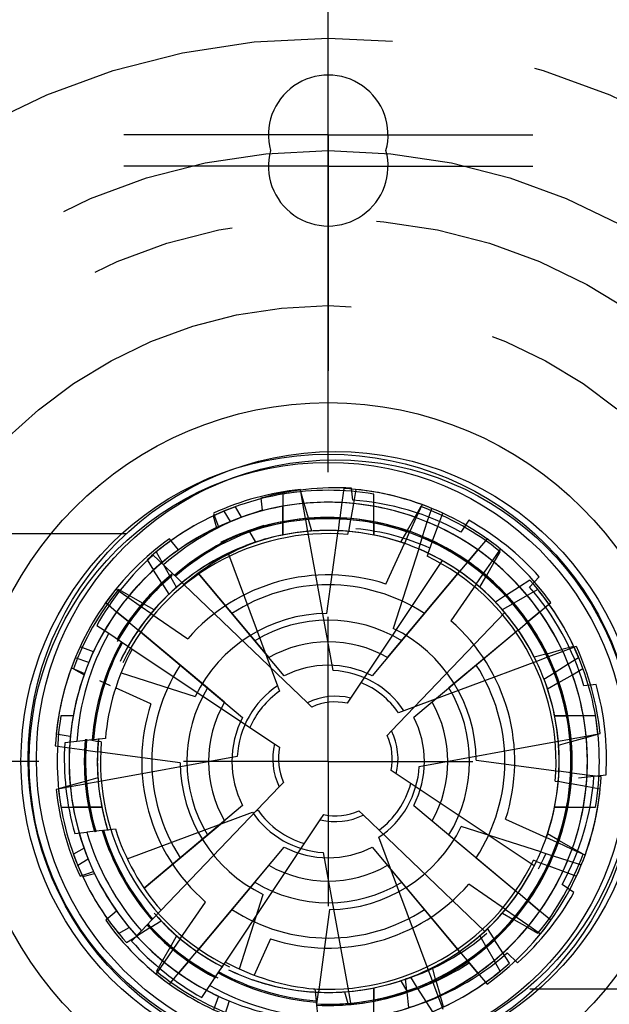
# Model space of a CAD drawing. Header units: inches. Extents: x 0.2 to 11, y 0 to 8.2.
# Tile 6 of 24: x 4.355 to 4.763, y 3.452 to 4.132. Entities that reach past the tile are written whole.
import ezdxf

# ---------------------------------------------------------------- set-up
doc = ezdxf.new("R2010")
doc.units = ezdxf.units.IN
doc.header["$MEASUREMENT"] = 0
doc.linetypes.add('SLD-Center', pattern=[0.75, 0.6, -0.05, 0.05, -0.05])
doc.linetypes.add('SLD-Solid', pattern=[0])
doc.layers.add('CENTER', color=40, linetype='SLD-Center')
doc.layers.add('DIMENSIONS', color=140, linetype='SLD-Solid', lineweight=25)
doc.layers.add('SLD-0', color=7, linetype='SLD-Solid', lineweight=25)
doc.styles.add('SLDTEXTSTYLE0', font='GOTHIC.TTF', dxfattribs={"width": 0.913})
doc.dimstyles.new('SLDDIMSTYLE7', dxfattribs={"dimtxt": 0.125, "dimasz": 0.15, "dimexe": 0, "dimexo": 0.0625, "dimgap": 0.03125, "dimtad": 0, "dimtih": 1, "dimtoh": 1, "dimrnd": 1e-09, "dimzin": 4, "dimdsep": 46, "dimtxsty": 'SLDTEXTSTYLE0', "dimsah": 1, "dimcen": 0, "dimadec": 0, "dimazin": 1, "dimtfac": 1, "dimtofl": 0, "dimtmove": 0, "dimatfit": 3, "dimfxl": 0, "dimfrac": 2, "dimtolj": 1, "dimtzin": 12, "dimarcsym": 0})
doc.dimstyles.new('SLDDIMSTYLE8', dxfattribs={"dimtxt": 0.125, "dimasz": 0.15, "dimexe": 0, "dimexo": 0.0625, "dimgap": 0.03125, "dimtad": 0, "dimtih": 1, "dimtoh": 1, "dimrnd": 1e-09, "dimdsep": 46, "dimtxsty": 'SLDTEXTSTYLE0', "dimsah": 1, "dimcen": 0, "dimadec": 0, "dimazin": 2, "dimtfac": 1, "dimtofl": 0, "dimtmove": 0, "dimatfit": 3, "dimfxl": 0, "dimfrac": 2, "dimtolj": 1, "dimtzin": 12, "dimarcsym": 0})

# ---------------------------------------------------------------- blocks, each defined once
blk = doc.blocks.new('_D_9')
at = {"layer": 'DIMENSIONS'}
for p, q in [((4.44346, 4.45114), (4.40538, 4.45114)), ((4.40538, 4.45114), (4.40538, 4.2527)), ((4.76673, 4.45114), (4.80481, 4.45114)), ((4.80481, 4.45114), (4.80481, 4.2527)), ((4.31855, 4.05281), (4.0992, 4.43273)), ((4.0992, 4.43273), (4.3492, 4.43273)), ((4.40538, 4.2527), (4.44346, 4.2527)), ((4.80481, 4.2527), (4.76673, 4.2527))]:
    blk.add_line(p, q, dxfattribs=at)
blk.add_solid([(4.31855, 4.05281), (4.26954, 4.19771), (4.21757, 4.16771)], dxfattribs=at)
at = {"layer": 'DIMENSIONS', "char_height": 0.125, "attachment_point": 1, "style": 'SLDTEXTSTYLE0'}
for s, insert in [('%%c', (4.3492, 4.63619)), ('1.00', (4.53772, 4.63619)), ('25.4', (4.44346, 4.41237))]:
    blk.add_mtext(s, dxfattribs=dict(at, insert=insert))
blk = doc.blocks.new('_D_10')
at = {"layer": 'DIMENSIONS'}
for p, q in [((5.90784, 4.21269), (5.86975, 4.21269)), ((5.86975, 4.21269), (5.86975, 4.01425)), ((6.2311, 4.21269), (6.26919, 4.21269)), ((6.26919, 4.21269), (6.26919, 4.01425)), ((4.89331, 3.80731), (5.56358, 4.19429)), ((5.56358, 4.19429), (5.81358, 4.19429)), ((5.86975, 4.01425), (5.90784, 4.01425)), ((6.26919, 4.01425), (6.2311, 4.01425))]:
    blk.add_line(p, q, dxfattribs=at)
blk.add_solid([(4.89331, 3.80731), (5.03821, 3.85633), (5.00821, 3.90829)], dxfattribs=at)
at = {"layer": 'DIMENSIONS', "char_height": 0.125, "attachment_point": 1, "style": 'SLDTEXTSTYLE0'}
for s, insert in [('%%c', (5.81358, 4.39775)), ('0.75', (6.0021, 4.39775)), ('19.1', (5.90784, 4.17392))]:
    blk.add_mtext(s, dxfattribs=dict(at, insert=insert))
blk = doc.blocks.new('_D_11')
at = {"layer": 'DIMENSIONS'}
for p, q in [((4.35743, 3.25413), (4.12181, 2.84603)), ((3.45429, 2.86444), (3.4162, 2.86444)), ((3.4162, 2.86444), (3.4162, 2.666)), ((3.77755, 2.86444), (3.81564, 2.86444)), ((3.81564, 2.86444), (3.81564, 2.666)), ((4.12181, 2.84603), (3.87181, 2.84603)), ((3.4162, 2.666), (3.45429, 2.666)), ((3.81564, 2.666), (3.77755, 2.666))]:
    blk.add_line(p, q, dxfattribs=at)
blk.add_solid([(4.35743, 3.25413), (4.25644, 3.13923), (4.30841, 3.10923)], dxfattribs=at)
at = {"layer": 'DIMENSIONS', "char_height": 0.125, "attachment_point": 1, "style": 'SLDTEXTSTYLE0'}
for s, insert in [('%%c', (3.36003, 3.04949)), ('0.84', (3.54854, 3.04949)), ('21.5', (3.45429, 2.82567))]:
    blk.add_mtext(s, dxfattribs=dict(at, insert=insert))
blk = doc.blocks.new('_D_12')
at = {"layer": 'DIMENSIONS'}
for p, q in [((3.15068, 3.83926), (3.11259, 3.83926)), ((3.11259, 3.83926), (3.11259, 3.64083)), ((3.47394, 3.83926), (3.51203, 3.83926)), ((3.51203, 3.83926), (3.51203, 3.64083)), ((3.8182, 3.82086), (3.5682, 3.82086)), ((4.26426, 3.70134), (3.8182, 3.82086)), ((3.11259, 3.64083), (3.15068, 3.64083)), ((3.51203, 3.64083), (3.47394, 3.64083))]:
    blk.add_line(p, q, dxfattribs=at)
blk.add_solid([(4.26426, 3.70134), (4.12714, 3.76914), (4.11161, 3.71119)], dxfattribs=at)
at = {"layer": 'DIMENSIONS', "char_height": 0.125, "attachment_point": 1, "style": 'SLDTEXTSTYLE0'}
for s, insert in [('%%c', (3.05642, 4.02432)), ('0.63', (3.24493, 4.02432)), ('16.0', (3.15068, 3.8005))]:
    blk.add_mtext(s, dxfattribs=dict(at, insert=insert))
blk = doc.blocks.new('SW_CENTERMARKSYMBOL_6')
at = {"layer": 'CENTER', "color": 0}
for p, q in [((0, 0.1), (0, 0.14134)), ((0, 0), (0, 0.1)), ((-0.1, 0), (-0.14134, 0)), ((0, 0), (-0.1, 0)), ((0, 0), (0, -0.1)), ((0, 0), (0.1, 0)), ((0.1, 0), (0.14134, 0)), ((0, -0.1), (0, -0.14134))]:
    blk.add_line(p, q, dxfattribs=at)
blk = doc.blocks.new('SW_CENTERMARKSYMBOL_7')
at = {"layer": 'CENTER', "color": 0}
for p, q in [((0, 0.2), (0, 0.475)), ((0, 0), (0, 0.1)), ((-0.2, 0), (-0.475, 0)), ((0, 0), (-0.1, 0)), ((0, 0), (0, -0.1)), ((0, 0), (0.1, 0))]:
    blk.add_line(p, q, dxfattribs=at)
blk = doc.blocks.new('SW_CENTERMARKSYMBOL_8')
at = {"layer": 'CENTER', "color": 0}
for p, q in [((0, 0.1), (0, 0.14134)), ((0, 0), (0, 0.1)), ((-0.1, 0), (-0.14134, 0)), ((0, 0), (-0.1, 0)), ((0, 0), (0, -0.1)), ((0, 0), (0.1, 0)), ((0.1, 0), (0.14134, 0)), ((0, -0.1), (0, -0.14134))]:
    blk.add_line(p, q, dxfattribs=at)
blk = doc.blocks.new('SW_CENTERMARKSYMBOL_11')
at = {"layer": 'CENTER', "color": 0}
for p, q in [((0, 0.1), (0, 0.13346)), ((0, 0), (0, 0.1)), ((-0.1, 0), (-0.13346, 0)), ((0, 0), (-0.1, 0)), ((0, 0), (0, -0.1)), ((0, 0), (0.1, 0)), ((0.1, 0), (0.13346, 0)), ((0, -0.1), (0, -0.13346))]:
    blk.add_line(p, q, dxfattribs=at)
blk = doc.blocks.new('SW_CENTERMARKSYMBOL_18')
at = {"layer": 'CENTER', "color": 0}
for p, q in [((0, 0.1), (0, 0.13346)), ((0, 0), (0, 0.1)), ((-0.1, 0), (-0.13346, 0)), ((0, 0), (-0.1, 0)), ((0, 0), (0, -0.1)), ((0, 0), (0.1, 0)), ((0.1, 0), (0.13346, 0)), ((0, -0.1), (0, -0.13346))]:
    blk.add_line(p, q, dxfattribs=at)

msp = doc.modelspace()

# ---------------------------------------------------------------- linework, layer by layer
for p, q in [((4.53705, 3.80454), (4.53705, 3.79615)), ((4.55104, 3.79808), (4.54928, 3.8078)), ((4.55193, 3.79817), (4.5497, 3.80626)), ((4.57926, 3.80848), (4.57794, 3.79869)), ((4.58551, 3.80031), (4.58459, 3.80866)), ((4.5877, 3.80781), (4.58594, 3.79809)), ((4.60004, 3.79615), (4.60004, 3.80454)), ((4.52198, 3.80177), (4.5229, 3.79343)), ((4.55293, 3.78769), (4.55104, 3.79808)), ((4.55479, 3.78785), (4.55193, 3.79817)), ((4.57794, 3.79869), (4.57653, 3.78822)), ((4.58594, 3.79809), (4.58406, 3.7877)), ((4.63337, 3.79732), (4.62927, 3.78833)), ((4.48917, 3.7913), (4.49261, 3.78205)), ((4.50107, 3.78574), (4.49659, 3.79284)), ((4.50857, 3.7886), (4.50441, 3.79589)), ((4.53705, 3.78544), (4.53705, 3.79615)), ((4.60004, 3.78544), (4.60004, 3.79615)), ((4.63258, 3.79593), (4.62842, 3.78864)), ((4.63704, 3.78533), (4.64006, 3.79473)), ((4.64439, 3.78209), (4.64782, 3.79135)), ((4.48898, 3.78948), (4.49122, 3.78139)), ((4.53705, 3.7846), (4.53705, 3.78544)), ((4.53705, 3.7846), (4.53705, 3.78544)), ((4.53705, 3.7846), (4.53705, 3.78544)), ((4.53705, 3.78544), (4.53705, 3.7846)), ((4.53705, 3.7846), (4.53705, 3.7763)), ((4.55308, 3.78687), (4.55293, 3.78769)), ((4.55454, 3.77882), (4.55308, 3.78687)), ((4.55722, 3.77903), (4.55501, 3.78704)), ((4.57642, 3.7874), (4.57532, 3.77929)), ((4.58391, 3.78688), (4.58246, 3.77883)), ((4.58406, 3.7877), (4.58391, 3.78688)), ((4.60004, 3.78544), (4.60004, 3.7846)), ((4.60004, 3.78544), (4.60004, 3.7846)), ((4.60004, 3.78544), (4.60004, 3.7846)), ((4.60004, 3.7846), (4.60004, 3.78544)), ((4.60004, 3.7763), (4.60004, 3.7846)), ((4.62842, 3.78864), (4.62313, 3.77933)), ((4.62927, 3.78833), (4.62489, 3.77872)), ((4.63381, 3.77527), (4.63704, 3.78533)), ((4.66577, 3.7865), (4.66029, 3.77828)), ((4.5184, 3.77135), (4.51428, 3.77857)), ((4.572, 3.6827), (4.55454, 3.77882)), ((4.5676, 3.72216), (4.57532, 3.77929)), ((4.58207, 3.77671), (4.58246, 3.77883)), ((4.62271, 3.7786), (4.6186, 3.77138)), ((4.62454, 3.77797), (4.62115, 3.77052)), ((4.64071, 3.77219), (4.64439, 3.78209)), ((4.46513, 3.76607), (4.45879, 3.77364)), ((4.49629, 3.77214), (4.4942, 3.77114)), ((4.60836, 3.74244), (4.62115, 3.77052)), ((4.63106, 3.76668), (4.63356, 3.77448)), ((4.63757, 3.76374), (4.64042, 3.77141)), ((4.67831, 3.77364), (4.67197, 3.76607)), ((4.44969, 3.76469), (4.45384, 3.7574)), ((4.63106, 3.76668), (4.61344, 3.7118)), ((4.63757, 3.76374), (4.63682, 3.76172)), ((4.66518, 3.75797), (4.67197, 3.76607)), ((4.66518, 3.75797), (4.67197, 3.76607)), ((4.66518, 3.75797), (4.67197, 3.76607)), ((4.67197, 3.76607), (4.66518, 3.75797)), ((4.68198, 3.75845), (4.68759, 3.76658)), ((4.68317, 3.75747), (4.68732, 3.76476)), ((4.44332, 3.75922), (4.4478, 3.75212)), ((4.4547, 3.75566), (4.44757, 3.76249)), ((4.49965, 3.76311), (4.53347, 3.67213)), ((4.64724, 3.75869), (4.5839, 3.66362)), ((4.66465, 3.75734), (4.65939, 3.75106)), ((4.66465, 3.75734), (4.65939, 3.75106)), ((4.66465, 3.75734), (4.65939, 3.75106)), ((4.66465, 3.75734), (4.65939, 3.75106)), ((4.66518, 3.75797), (4.66465, 3.75734)), ((4.66518, 3.75797), (4.66465, 3.75734)), ((4.66518, 3.75797), (4.66465, 3.75734)), ((4.67598, 3.74975), (4.68198, 3.75845)), ((4.67787, 3.74817), (4.68317, 3.75747)), ((4.45351, 3.74307), (4.4478, 3.75212)), ((4.46232, 3.74835), (4.4547, 3.75566)), ((4.45915, 3.7481), (4.455, 3.75537)), ((4.47862, 3.74996), (4.51775, 3.70325)), ((4.47862, 3.74996), (4.50197, 3.72209)), ((4.47862, 3.74996), (4.52752, 3.69159)), ((4.53809, 3.67896), (4.47862, 3.74996)), ((4.65939, 3.75106), (4.599, 3.67896)), ((4.60958, 3.69159), (4.65939, 3.75106)), ((4.61934, 3.70325), (4.65939, 3.75106)), ((4.63513, 3.72209), (4.65939, 3.75106)), ((4.67551, 3.74907), (4.67598, 3.74975)), ((4.45956, 3.74737), (4.46368, 3.74015)), ((4.46292, 3.74778), (4.46232, 3.74835)), ((4.46883, 3.74212), (4.46292, 3.74778)), ((4.67086, 3.74233), (4.67551, 3.74907)), ((4.67334, 3.74022), (4.67745, 3.74744)), ((4.70796, 3.74504), (4.70087, 3.74056)), ((4.70757, 3.74037), (4.7144, 3.7475)), ((4.42991, 3.73324), (4.42178, 3.73885)), ((4.43088, 3.73443), (4.42359, 3.73858)), ((4.45396, 3.74236), (4.45839, 3.73533)), ((4.55418, 3.66035), (4.46883, 3.74212)), ((4.67086, 3.74233), (4.65334, 3.71694)), ((4.70087, 3.74056), (4.69181, 3.73484)), ((4.71343, 3.73867), (4.70614, 3.73451)), ((4.41471, 3.72957), (4.42228, 3.72323)), ((4.4386, 3.72724), (4.42991, 3.73324)), ((4.44019, 3.72913), (4.43088, 3.73443)), ((4.6911, 3.7344), (4.68407, 3.72996)), ((4.70614, 3.73451), (4.69684, 3.72921)), ((4.71481, 3.72323), (4.72238, 3.72957)), ((4.43038, 3.71644), (4.42228, 3.72323)), ((4.43038, 3.71644), (4.42228, 3.72323)), ((4.43038, 3.71644), (4.42228, 3.72323)), ((4.42228, 3.72323), (4.43038, 3.71644)), ((4.44602, 3.72212), (4.43928, 3.72677)), ((4.44814, 3.7246), (4.44092, 3.72871)), ((4.61225, 3.64089), (4.69061, 3.72267)), ((4.69611, 3.72879), (4.68889, 3.72468)), ((4.71481, 3.72323), (4.70671, 3.71644)), ((4.71481, 3.72323), (4.70671, 3.71644)), ((4.71481, 3.72323), (4.70671, 3.71644)), ((4.70671, 3.71644), (4.71481, 3.72323)), ((4.43038, 3.71644), (4.43102, 3.71591)), ((4.43038, 3.71644), (4.43102, 3.71591)), ((4.43038, 3.71644), (4.43102, 3.71591)), ((4.43102, 3.71591), (4.43729, 3.71065)), ((4.43102, 3.71591), (4.43729, 3.71065)), ((4.43102, 3.71591), (4.43729, 3.71065)), ((4.43102, 3.71591), (4.43729, 3.71065)), ((4.44602, 3.72212), (4.47142, 3.7046)), ((4.6998, 3.71065), (4.70608, 3.71591)), ((4.6998, 3.71065), (4.70608, 3.71591)), ((4.6998, 3.71065), (4.70608, 3.71591)), ((4.6998, 3.71065), (4.70608, 3.71591)), ((4.70608, 3.71591), (4.70671, 3.71644)), ((4.70608, 3.71591), (4.70671, 3.71644)), ((4.70608, 3.71591), (4.70671, 3.71644)), ((4.40857, 3.71386), (4.41679, 3.70839)), ((4.48511, 3.6706), (4.43729, 3.71065)), ((4.46626, 3.68639), (4.43729, 3.71065)), ((4.49677, 3.66083), (4.43729, 3.71065)), ((4.43729, 3.71065), (4.50939, 3.65026)), ((4.6998, 3.71065), (4.6277, 3.65026)), ((4.6998, 3.71065), (4.64033, 3.66083)), ((4.6998, 3.71065), (4.65199, 3.6706)), ((4.6998, 3.71065), (4.67083, 3.68639)), ((4.41679, 3.70839), (4.42558, 3.70253)), ((4.42558, 3.70253), (4.42627, 3.70207)), ((4.42627, 3.70207), (4.43309, 3.69753)), ((4.40626, 3.69565), (4.397, 3.69908)), ((4.43309, 3.69753), (4.53145, 3.632)), ((4.71981, 3.69428), (4.73013, 3.69714)), ((4.73079, 3.69575), (4.72088, 3.69207)), ((4.73822, 3.69937), (4.73013, 3.69714)), ((4.74004, 3.69919), (4.73079, 3.69575)), ((4.40303, 3.6883), (4.39362, 3.69132)), ((4.71243, 3.68892), (4.62087, 3.65488)), ((4.719, 3.69406), (4.71099, 3.69185)), ((4.72011, 3.69178), (4.71243, 3.68892)), ((4.73448, 3.68729), (4.74158, 3.69177)), ((4.39103, 3.68462), (4.40002, 3.68053)), ((4.39242, 3.68384), (4.39972, 3.67968)), ((4.72543, 3.68157), (4.73448, 3.68729)), ((4.73734, 3.67979), (4.74463, 3.68395)), ((4.41039, 3.6758), (4.41784, 3.67241)), ((4.42538, 3.68113), (4.47656, 3.6647)), ((4.71769, 3.67669), (4.72472, 3.68113)), ((4.72804, 3.67449), (4.73734, 3.67979)), ((4.44591, 3.65961), (4.4216, 3.67069)), ((4.53347, 3.67213), (4.53489, 3.66833)), ((4.72009, 3.66996), (4.72731, 3.67407)), ((4.75367, 3.67309), (4.74533, 3.67217)), ((4.5839, 3.66362), (4.58157, 3.66011)), ((4.55722, 3.65744), (4.55418, 3.66035)), ((4.62087, 3.65488), (4.61707, 3.65347)), ((4.3922, 3.6513), (4.38381, 3.6513)), ((4.73334, 3.6513), (4.72504, 3.6513)), ((4.73334, 3.6513), (4.73418, 3.6513)), ((4.73334, 3.6513), (4.73418, 3.6513)), ((4.73334, 3.6513), (4.73418, 3.6513)), ((4.74489, 3.6513), (4.73418, 3.6513)), ((4.75328, 3.6513), (4.74489, 3.6513)), ((4.60934, 3.63785), (4.61225, 3.64089)), ((4.38054, 3.63896), (4.39026, 3.6372)), ((4.4054, 3.63478), (4.39476, 3.63361)), ((4.40431, 3.63466), (4.40953, 3.63372)), ((4.40623, 3.63487), (4.4054, 3.63478)), ((4.41449, 3.63578), (4.40623, 3.63487)), ((4.72756, 3.63381), (4.73561, 3.63528)), ((4.73561, 3.63528), (4.73643, 3.63543)), ((4.73643, 3.63543), (4.74682, 3.63731)), ((4.73659, 3.63357), (4.74691, 3.63642)), ((4.74682, 3.63731), (4.75654, 3.63908)), ((4.74691, 3.63642), (4.755, 3.63866)), ((4.37988, 3.63052), (4.38966, 3.6292)), ((4.39476, 3.63361), (4.38641, 3.63269)), ((4.38966, 3.6292), (4.40013, 3.62779)), ((4.40095, 3.62768), (4.40906, 3.62658)), ((4.41165, 3.63333), (4.40953, 3.63372)), ((4.53145, 3.632), (4.53495, 3.62966)), ((4.63144, 3.61635), (4.72756, 3.63381)), ((4.72777, 3.63113), (4.73578, 3.63334)), ((4.46619, 3.61886), (4.40906, 3.62658)), ((4.50565, 3.62326), (4.40954, 3.6058)), ((4.67091, 3.62075), (4.72803, 3.61303)), ((4.61552, 3.61117), (4.61202, 3.6135)), ((4.40932, 3.60848), (4.40131, 3.60627)), ((4.71092, 3.54761), (4.61552, 3.61117)), ((4.73614, 3.61194), (4.72803, 3.61303)), ((4.74743, 3.61041), (4.73696, 3.61183)), ((4.74157, 3.60839), (4.75222, 3.60956)), ((4.75722, 3.60909), (4.74743, 3.61041)), ((4.75222, 3.60956), (4.76056, 3.61047)), ((4.39027, 3.6023), (4.38056, 3.60054)), ((4.39019, 3.60319), (4.3821, 3.60096)), ((4.4005, 3.60605), (4.39019, 3.60319)), ((4.40067, 3.60419), (4.39027, 3.6023)), ((4.40148, 3.60434), (4.40067, 3.60419)), ((4.40954, 3.6058), (4.40148, 3.60434)), ((4.53472, 3.60228), (4.45295, 3.51693)), ((4.53763, 3.60532), (4.53472, 3.60228)), ((4.72545, 3.60628), (4.72757, 3.6059)), ((4.73562, 3.60444), (4.72757, 3.6059)), ((4.74683, 3.60241), (4.73644, 3.60429)), ((4.75655, 3.60065), (4.74683, 3.60241)), ((4.38381, 3.58831), (4.3922, 3.58831)), ((4.40291, 3.58831), (4.3922, 3.58831)), ((4.40375, 3.58831), (4.40291, 3.58831)), ((4.40375, 3.58831), (4.40291, 3.58831)), ((4.40375, 3.58831), (4.40291, 3.58831)), ((4.40375, 3.58831), (4.41206, 3.58831)), ((4.50939, 3.58935), (4.44121, 3.53224)), ((4.6277, 3.58935), (4.6998, 3.52896)), ((4.72504, 3.58831), (4.73334, 3.58831)), ((4.73418, 3.58831), (4.73334, 3.58831)), ((4.73418, 3.58831), (4.73334, 3.58831)), ((4.73418, 3.58831), (4.73334, 3.58831)), ((4.73418, 3.58831), (4.74489, 3.58831)), ((4.74489, 3.58831), (4.75328, 3.58831)), ((4.42957, 3.55252), (4.51622, 3.58473)), ((4.49754, 3.48118), (4.56307, 3.57955)), ((4.51885, 3.58571), (4.52002, 3.58615)), ((4.56307, 3.57955), (4.56541, 3.58305)), ((4.58975, 3.58573), (4.59279, 3.58282)), ((4.59279, 3.58282), (4.67671, 3.50241)), ((4.69119, 3.58), (4.71926, 3.5672)), ((4.41312, 3.57226), (4.42138, 3.57317)), ((4.44121, 3.53224), (4.49677, 3.57878)), ((4.64033, 3.57878), (4.6998, 3.52896)), ((4.71542, 3.55729), (4.66054, 3.57491)), ((4.3933, 3.57008), (4.40164, 3.57099)), ((4.41229, 3.57217), (4.40164, 3.57099)), ((4.41229, 3.57217), (4.41312, 3.57226)), ((4.44121, 3.53224), (4.48511, 3.56901)), ((4.63766, 3.47592), (4.60362, 3.56748)), ((4.65199, 3.56901), (4.6998, 3.52896)), ((4.72671, 3.56381), (4.71926, 3.5672)), ((4.72734, 3.56564), (4.72012, 3.56975)), ((4.39975, 3.55982), (4.39246, 3.55567)), ((4.4777, 3.48855), (4.53809, 3.56065)), ((4.599, 3.56065), (4.65939, 3.48855)), ((4.73708, 3.55908), (4.72746, 3.56347)), ((4.72807, 3.56523), (4.73738, 3.55993)), ((4.74606, 3.55499), (4.73708, 3.55908)), ((4.74467, 3.55578), (4.73738, 3.55993)), ((4.40261, 3.55233), (4.39551, 3.54785)), ((4.44121, 3.53224), (4.46626, 3.55323)), ((4.5651, 3.55691), (4.58255, 3.4608)), ((4.67083, 3.55323), (4.6998, 3.52896)), ((4.71542, 3.55729), (4.72322, 3.55479)), ((4.72401, 3.55454), (4.73407, 3.55131)), ((4.52752, 3.54803), (4.4777, 3.48855)), ((4.65939, 3.48855), (4.60958, 3.54803)), ((4.71248, 3.55078), (4.71046, 3.55153)), ((4.71248, 3.55078), (4.72015, 3.54793)), ((4.72015, 3.54793), (4.72093, 3.54764)), ((4.72093, 3.54764), (4.73083, 3.54397)), ((4.73407, 3.55131), (4.74347, 3.54829)), ((4.39705, 3.54043), (4.40631, 3.54387)), ((4.39887, 3.54024), (4.40696, 3.54248)), ((4.73083, 3.54397), (4.74009, 3.54053)), ((4.51775, 3.53637), (4.4777, 3.48855)), ((4.65939, 3.48855), (4.61934, 3.53637)), ((4.69107, 3.51749), (4.66568, 3.53501)), ((4.7384, 3.5293), (4.73018, 3.53478)), ((4.50715, 3.47639), (4.52365, 3.52782)), ((4.70608, 3.52371), (4.6998, 3.52896)), ((4.70608, 3.52371), (4.6998, 3.52896)), ((4.70608, 3.52371), (4.6998, 3.52896)), ((4.70608, 3.52371), (4.6998, 3.52896)), ((4.46623, 3.49728), (4.48375, 3.52268)), ((4.70671, 3.52317), (4.70608, 3.52371)), ((4.70671, 3.52317), (4.70608, 3.52371)), ((4.70671, 3.52317), (4.70608, 3.52371)), ((4.70671, 3.52317), (4.71481, 3.51639)), ((4.70671, 3.52317), (4.71481, 3.51639)), ((4.70671, 3.52317), (4.71481, 3.51639)), ((4.71481, 3.51639), (4.70671, 3.52317)), ((4.42228, 3.51639), (4.41471, 3.51005)), ((4.45295, 3.51693), (4.44729, 3.51102)), ((4.50197, 3.51752), (4.4777, 3.48855)), ((4.56949, 3.51745), (4.56177, 3.46032)), ((4.65939, 3.48855), (4.63513, 3.51752)), ((4.68896, 3.51501), (4.69618, 3.5109)), ((4.69107, 3.51749), (4.69781, 3.51284)), ((4.69781, 3.51284), (4.69849, 3.51237)), ((4.69849, 3.51237), (4.70719, 3.50637)), ((4.72238, 3.51005), (4.71481, 3.51639)), ((4.42366, 3.50095), (4.43095, 3.5051)), ((4.44528, 3.50477), (4.43623, 3.49906)), ((4.44672, 3.51042), (4.43941, 3.50279)), ((4.44599, 3.50522), (4.45302, 3.50965)), ((4.44729, 3.51102), (4.44672, 3.51042)), ((4.69691, 3.51048), (4.70621, 3.50519)), ((4.70621, 3.50519), (4.7135, 3.50104)), ((4.70719, 3.50637), (4.71532, 3.50077)), ((4.42913, 3.49458), (4.43623, 3.49906)), ((4.43941, 3.50279), (4.43258, 3.49566)), ((4.46375, 3.4994), (4.45964, 3.49218)), ((4.67753, 3.49224), (4.67342, 3.49946)), ((4.68314, 3.49725), (4.6787, 3.50428)), ((4.45922, 3.49145), (4.45393, 3.48214)), ((4.46623, 3.49728), (4.46158, 3.49054)), ((4.52874, 3.49717), (4.51734, 3.47216)), ((4.67795, 3.49151), (4.68325, 3.48221)), ((4.6893, 3.48749), (4.68359, 3.49654)), ((4.46111, 3.48986), (4.45511, 3.48116)), ((4.47245, 3.48228), (4.4777, 3.48855)), ((4.47245, 3.48228), (4.4777, 3.48855)), ((4.47245, 3.48228), (4.4777, 3.48855)), ((4.47245, 3.48228), (4.4777, 3.48855)), ((4.65939, 3.48855), (4.66465, 3.48228)), ((4.65939, 3.48855), (4.66465, 3.48228)), ((4.65939, 3.48855), (4.66465, 3.48228)), ((4.65939, 3.48855), (4.66465, 3.48228)), ((4.69378, 3.48039), (4.6893, 3.48749)), ((4.69228, 3.4875), (4.69941, 3.48067)), ((4.45511, 3.48116), (4.44951, 3.47304)), ((4.45393, 3.48214), (4.44978, 3.47485)), ((4.47191, 3.48164), (4.46513, 3.47354)), ((4.47191, 3.48164), (4.46513, 3.47354)), ((4.47191, 3.48164), (4.46513, 3.47354)), ((4.46513, 3.47354), (4.47191, 3.48164)), ((4.47191, 3.48164), (4.47245, 3.48228)), ((4.47191, 3.48164), (4.47245, 3.48228)), ((4.47191, 3.48164), (4.47245, 3.48228)), ((4.493, 3.47437), (4.49754, 3.48118)), ((4.6428, 3.46935), (4.64059, 3.47736)), ((4.66465, 3.48228), (4.66518, 3.48164)), ((4.66465, 3.48228), (4.66518, 3.48164)), ((4.66465, 3.48228), (4.66518, 3.48164)), ((4.67197, 3.47354), (4.66518, 3.48164)), ((4.67197, 3.47354), (4.66518, 3.48164)), ((4.67197, 3.47354), (4.66518, 3.48164)), ((4.66518, 3.48164), (4.67197, 3.47354)), ((4.68741, 3.47492), (4.68325, 3.48221)), ((4.45879, 3.46597), (4.46513, 3.47354)), ((4.48668, 3.46489), (4.49254, 3.47368)), ((4.49254, 3.47368), (4.493, 3.47437)), ((4.49952, 3.47588), (4.50603, 3.47293)), ((4.62543, 3.47066), (4.62987, 3.46363)), ((4.64052, 3.46825), (4.63766, 3.47592)), ((4.67197, 3.47354), (4.67831, 3.46597)), ((4.48121, 3.45667), (4.48668, 3.46489)), ((4.6187, 3.46826), (4.62281, 3.46104)), ((4.62281, 3.46122), (4.6219, 3.46948)), ((4.64449, 3.45757), (4.64081, 3.46747)), ((4.64302, 3.46854), (4.64588, 3.45822)), ((4.49271, 3.45752), (4.48927, 3.44826)), ((4.55929, 3.46259), (4.5602, 3.45433)), ((4.56068, 3.45221), (4.56177, 3.46032)), ((4.57987, 3.46058), (4.58208, 3.45257)), ((4.58255, 3.4608), (4.58402, 3.45274)), ((4.60004, 3.45501), (4.60004, 3.46332)), ((4.62281, 3.46122), (4.62976, 3.46352)), ((4.6229, 3.46038), (4.62408, 3.44974)), ((4.63031, 3.46292), (4.63603, 3.45387)), ((4.64793, 3.44831), (4.64449, 3.45757)), ((4.64811, 3.45013), (4.64588, 3.45822)), ((4.50005, 3.45429), (4.49703, 3.44488)), ((4.5602, 3.45433), (4.56029, 3.45349)), ((4.56029, 3.45349), (4.56146, 3.44285)), ((4.58402, 3.45274), (4.58417, 3.45193)), ((4.60004, 3.45501), (4.60004, 3.45417)), ((4.60004, 3.45501), (4.60004, 3.45417)), ((4.60004, 3.45501), (4.60004, 3.45417)), ((4.60004, 3.45417), (4.60004, 3.45501)), ((4.60004, 3.44346), (4.60004, 3.45417)), ((4.63603, 3.45387), (4.64051, 3.44677))]:
    msp.add_line(p, q)
at = {"flags": 128}
for points in [[(4.43038, 3.71644), (4.42547, 3.70901), (4.42263, 3.70428)], [(4.43038, 3.71644), (4.42547, 3.70901), (4.42263, 3.70428)], [(4.43038, 3.71644), (4.42547, 3.70901), (4.42263, 3.70428)], [(4.43038, 3.71644), (4.42547, 3.70901), (4.42263, 3.70428)], [(4.43102, 3.71591), (4.42615, 3.70854), (4.42264, 3.70264)], [(4.42341, 3.70397), (4.42615, 3.70854), (4.43102, 3.71591)], [(4.42341, 3.70397), (4.42615, 3.70854), (4.43102, 3.71591)], [(4.42341, 3.70397), (4.42615, 3.70854), (4.43102, 3.71591)], [(4.40291, 3.58831), (4.4048, 3.57961), (4.40711, 3.57118)], [(4.40291, 3.58831), (4.4048, 3.57961), (4.40711, 3.57118)], [(4.40291, 3.58831), (4.4048, 3.57961), (4.40711, 3.57118)], [(4.40291, 3.58831), (4.4048, 3.57961), (4.40711, 3.57118)], [(4.40782, 3.57167), (4.40564, 3.57968), (4.40375, 3.58831)], [(4.40782, 3.57167), (4.40564, 3.57968), (4.40375, 3.58831)], [(4.40782, 3.57167), (4.40564, 3.57968), (4.40375, 3.58831)], [(4.40375, 3.58831), (4.40564, 3.57968), (4.40794, 3.57127)], [(4.71389, 3.54563), (4.71757, 3.55287), (4.71904, 3.55605)]]:
    msp.add_lwpolyline(points, dxfattribs=at)
for centre, radius in [((4.56855, 3.61981), 0.24803), ((4.56855, 3.61981), 0.21239), ((4.57349, 3.62158), 0.21239), ((4.56855, 3.61981), 0.20669), ((4.57349, 3.62158), 0.20669)]:
    msp.add_circle(centre, radius)
for centre, radius, start, end in [((4.56855, 3.61981), 0.60833, 98.53651, 157.27037), ((4.56855, 3.61981), 0.60833, 98.53651, 157.17122), ((4.56855, 3.61981), 0.60833, 22.72963, 81.46349), ((4.56855, 3.61981), 0.60833, 22.82878, 81.46349), ((4.56855, 3.61981), 0.61005, 105.88048, 157.30282), ((4.56855, 3.61981), 0.61005, 22.69718, 74.11952), ((4.56855, 4.05288), 0.04134, 344.81689, 195.18311), ((4.56855, 4.03122), 0.04134, 164.81689, 15.18311), ((4.56855, 3.61981), 0.1874, 95.77241, 115.12334), ((4.56855, 3.61981), 0.18898, 95.85315, 114.83842), ((4.57349, 3.62158), 0.1874, 86.6018, 105.95272), ((4.56855, 3.61981), 0.1874, 80.32454, 99.67546), ((4.56855, 3.61981), 0.18898, 67.76392, 86.74919), ((4.56855, 3.61981), 0.18898, 65.19714, 84.18241), ((4.56855, 3.61981), 0.17913, 86.99382, 112.12993), ((4.56855, 3.61981), 0.17913, 84.42705, 109.56316), ((4.56855, 3.61981), 0.17913, 70.47241, 95.60852), ((4.56855, 3.61981), 0.17913, 70.18514, 95.32125), ((4.57349, 3.62158), 0.17913, 61.01453, 86.15064), ((4.56855, 3.61981), 0.18898, 50.95524, 69.94051), ((4.56855, 3.61981), 0.1874, 112.58109, 131.93201), ((4.56855, 3.61981), 0.1874, 110.01432, 129.36524), ((4.57349, 3.62158), 0.17913, 106.40389, 131.53999), ((4.56855, 3.61981), 0.17913, 100.12662, 125.26273), ((4.56855, 3.61981), 0.17913, 54.73727, 79.87338), ((4.56855, 3.61981), 0.1874, 50.67033, 70.02125), ((4.56855, 3.61981), 0.16861, 100.76629, 116.21076), ((4.56855, 3.61981), 0.16861, 100.76629, 116.06727), ((4.56855, 3.61981), 0.16861, 100.76629, 115.70175), ((4.56855, 3.61981), 0.16861, 87.28723, 111.49026), ((4.56855, 3.61981), 0.16778, 100.81993, 111.2876), ((4.56855, 3.61981), 0.16861, 84.72046, 108.92349), ((4.56855, 3.61981), 0.16778, 84.74504, 108.86985), ((4.56855, 3.61981), 0.16778, 87.31181, 108.85551), ((4.56855, 3.61981), 0.16778, 100.81993, 108.83625), ((4.56855, 3.61981), 0.16861, 71.11208, 95.31511), ((4.56855, 3.61981), 0.16778, 71.16572, 95.29053), ((4.56855, 3.61981), 0.16861, 70.47855, 94.68159), ((4.56855, 3.61981), 0.16778, 70.50313, 94.62794), ((4.56855, 3.61981), 0.16861, 55.03068, 79.23371), ((4.56855, 3.61981), 0.16778, 55.05526, 79.18007), ((4.56855, 3.61981), 0.17913, 42.38318, 67.51928), ((4.57349, 3.62158), 0.18898, 41.78463, 60.7699), ((4.56855, 3.61981), 0.15748, 85.0733, 154.30626), ((4.56855, 3.61981), 0.17913, 115.5745, 140.7106), ((4.56855, 3.61981), 0.17913, 115.08306, 140.21917), ((4.57349, 3.62158), 0.16861, 107.04355, 131.24659), ((4.57349, 3.62158), 0.16778, 110.41074, 131.222), ((4.56855, 3.61981), 0.15963, 87.56815, 110.87683), ((4.56855, 3.61981), 0.15963, 85.00137, 108.31005), ((4.56855, 3.61981), 0.15963, 71.72552, 95.03419), ((4.56855, 3.61981), 0.15963, 70.75947, 94.06815), ((4.57349, 3.62158), 0.15963, 65.81936, 84.89754), ((4.56855, 3.61981), 0.17913, 39.8164, 64.95251), ((4.56855, 3.61981), 0.18898, 125.50736, 144.49264), ((4.57349, 3.62158), 0.15963, 107.65699, 130.96567), ((4.56855, 3.61981), 0.15963, 101.37973, 124.68841), ((4.56855, 3.61981), 0.15963, 55.31159, 78.62027), ((4.56855, 3.61981), 0.16778, 43.07648, 67.20129), ((4.56855, 3.61981), 0.16861, 43.02284, 67.22588), ((4.56855, 3.61981), 0.16778, 40.50971, 64.63452), ((4.56855, 3.61981), 0.16861, 40.45607, 64.6591), ((4.56855, 3.61981), 0.18898, 35.50736, 54.49264), ((4.56855, 3.61981), 0.15963, 115.65738, 138.96606), ((4.56855, 3.61981), 0.15963, 43.63628, 66.94496), ((4.56855, 3.61981), 0.15963, 41.06951, 64.37818), ((4.56855, 3.61981), 0.17913, 129.8164, 154.95251), ((4.57349, 3.62158), 0.18898, 131.78463, 150.7699), ((4.56855, 3.61981), 0.15963, 116.8276, 140.13628), ((4.56855, 3.61981), 0.15748, 355.0733, 64.30626), ((4.56855, 3.61981), 0.17913, 25.5745, 50.7106), ((4.56855, 3.61981), 0.17913, 25.08306, 50.21917), ((4.56855, 3.61981), 0.17913, 132.38318, 157.51928), ((4.56855, 3.61981), 0.16861, 129.54683, 140.4172), ((4.56855, 3.61981), 0.16861, 129.55331, 139.5795), ((4.56855, 3.61981), 0.16861, 26.21416, 50.4172), ((4.56855, 3.61981), 0.16861, 130.45607, 149.87506), ((4.56855, 3.61981), 0.16778, 130.50971, 149.89224), ((4.56855, 3.61981), 0.16861, 133.02284, 149.37988), ((4.56855, 3.61981), 0.16778, 130.00197, 140.39261), ((4.56855, 3.61981), 0.16778, 129.97439, 139.52586), ((4.56855, 3.61981), 0.12894, 72.01675, 138.879), ((4.56855, 3.61981), 0.16778, 26.2678, 50.39261), ((4.56855, 3.61981), 0.16778, 25.40105, 49.52586), ((4.56855, 3.61981), 0.16861, 25.37647, 49.5795), ((4.56855, 3.61981), 0.1874, 22.58109, 41.93201), ((4.56855, 3.61981), 0.18898, 140.95524, 159.94051), ((4.56855, 3.61981), 0.1874, 140.67033, 160.02125), ((4.56855, 3.61981), 0.16778, 133.07648, 149.46103), ((4.56855, 3.61981), 0.15963, 131.06951, 154.37818), ((4.56855, 3.61981), 0.12205, 56.93861, 123.06139), ((4.56855, 3.61981), 0.15963, 26.8276, 50.13628), ((4.56855, 3.61981), 0.15963, 25.65738, 48.96606), ((4.57349, 3.62158), 0.17913, 16.40389, 41.53999), ((4.56855, 3.61981), 0.1874, 20.01432, 39.36524), ((4.56855, 3.61981), 0.15963, 133.63628, 154.37818), ((4.56855, 3.61981), 0.17913, 144.73727, 169.87338), ((4.56855, 3.61981), 0.17913, 10.12662, 35.26273), ((4.56855, 3.61981), 0.10236, 90.52831, 153.98479), ((4.56855, 3.61981), 0.09769, 58.66817, 121.33183), ((4.56855, 3.61981), 0.12894, 342.01675, 48.879), ((4.56855, 3.61981), 0.16778, 10.81993, 34.94474), ((4.56855, 3.61981), 0.16861, 10.76629, 34.96932), ((4.56855, 3.61981), 0.15963, 145.31159, 154.37818), ((4.56855, 3.61981), 0.10236, 0.52831, 63.98479), ((4.56855, 3.61981), 0.15963, 11.37973, 34.68841), ((4.57349, 3.62158), 0.17913, 151.01453, 176.15064), ((4.57349, 3.62158), 0.16861, 151.30794, 175.51097), ((4.57349, 3.62158), 0.16778, 151.33252, 175.45733), ((4.56855, 3.61981), 0.08268, 60.24819, 119.75181), ((4.56855, 3.61981), 0.18898, 155.19714, 174.18241), ((4.57349, 3.62158), 0.15963, 151.58886, 174.89754), ((4.56855, 3.61981), 0.1874, 5.77241, 25.12334), ((4.56855, 3.61981), 0.18898, 5.85315, 24.83842), ((4.56855, 3.61981), 0.18898, 157.76392, 176.74919), ((4.56855, 3.61981), 0.12205, 146.93861, 213.06139), ((4.56855, 3.61981), 0.06654, 62.75947, 117.24053), ((4.56855, 3.61981), 0.06299, 33.83319, 86.85839), ((4.56855, 3.61981), 0.12205, 326.93861, 33.06139), ((4.56855, 3.61981), 0.16861, 357.28723, 21.49026), ((4.56855, 3.61981), 0.17913, 356.99382, 22.12993), ((4.56855, 3.61981), 0.17913, 160.18514, 185.32125), ((4.56855, 3.61981), 0.17913, 160.47241, 185.60852), ((4.56855, 3.61981), 0.15963, 357.56815, 20.87683), ((4.56855, 3.61981), 0.16778, 357.31181, 21.43662), ((4.56855, 3.61981), 0.17913, 354.42705, 19.56316), ((4.56855, 3.61981), 0.09769, 148.66817, 211.33183), ((4.56855, 3.61981), 0.06299, 123.83319, 176.85839), ((4.56855, 3.61981), 0.05906, 124.74759, 156.49153), ((4.56855, 3.61981), 0.05906, 34.74759, 67.56887), ((4.56855, 3.61981), 0.09769, 328.66817, 31.33183), ((4.56855, 3.61981), 0.15963, 355.00137, 18.31005), ((4.56855, 3.61981), 0.16778, 354.74504, 18.86985), ((4.56855, 3.61981), 0.16861, 354.72046, 18.92349), ((4.57349, 3.62158), 0.1874, 356.6018, 15.95272), ((4.57349, 3.62158), 0.04331, 76.08302, 116.4715), ((4.56855, 3.61981), 0.12894, 162.01675, 228.879), ((4.56855, 3.61981), 0.08268, 150.24819, 209.75181), ((4.57349, 3.62158), 0.03937, 78.1547, 114.39982), ((4.56855, 3.61981), 0.08268, 330.24819, 29.75181), ((4.56855, 3.61981), 0.1874, 170.32454, 189.67546), ((4.56855, 3.61981), 0.06654, 152.75947, 207.24053), ((4.56855, 3.61981), 0.06654, 332.75947, 27.24053), ((4.56855, 3.61981), 0.1874, 350.32454, 9.67546), ((4.57349, 3.62158), 0.04331, 346.08302, 26.4715), ((4.56855, 3.61981), 0.17913, 174.42705, 199.56316), ((4.56855, 3.61981), 0.16861, 174.72046, 196.63274), ((4.56855, 3.61981), 0.16861, 174.95167, 185.31511), ((4.56855, 3.61981), 0.16861, 174.96269, 184.68159), ((4.56855, 3.61981), 0.16778, 174.74504, 196.68361), ((4.56855, 3.61981), 0.16778, 174.89242, 185.29053), ((4.56855, 3.61981), 0.16778, 174.90344, 184.62794), ((4.56855, 3.61981), 0.15963, 174.27976, 185.03419), ((4.56855, 3.61981), 0.15963, 174.28849, 184.06815), ((4.57349, 3.62158), 0.03937, 348.1547, 24.39982), ((4.56855, 3.61981), 0.16778, 341.16572, 5.29053), ((4.56855, 3.61981), 0.16861, 341.11208, 5.31511), ((4.56855, 3.61981), 0.17913, 340.18514, 5.32125), ((4.56855, 3.61981), 0.17913, 340.47241, 5.60852), ((4.57349, 3.62158), 0.1874, 176.6018, 195.95272), ((4.56855, 3.61981), 0.17913, 176.99382, 202.12993), ((4.56855, 3.61981), 0.16861, 177.28723, 196.62948), ((4.56855, 3.61981), 0.16778, 177.31181, 196.68062), ((4.56855, 3.61981), 0.15963, 175.00137, 197.21457), ((4.56855, 3.61981), 0.15748, 175.0733, 244.30626), ((4.57349, 3.62158), 0.04331, 166.08302, 206.4715), ((4.57349, 3.62158), 0.03937, 168.1547, 204.39982), ((4.56855, 3.61981), 0.15963, 340.75947, 4.06815), ((4.56855, 3.61981), 0.15963, 341.72552, 5.03419), ((4.56855, 3.61981), 0.16778, 340.50313, 4.62794), ((4.56855, 3.61981), 0.16861, 340.47855, 4.68159), ((4.56855, 3.61981), 0.15963, 177.56815, 197.21465), ((4.56855, 3.61981), 0.10236, 180.52831, 243.98479), ((4.56855, 3.61981), 0.06299, 303.83319, 356.85839), ((4.57349, 3.62158), 0.17913, 331.01453, 356.15064), ((4.56855, 3.61981), 0.18898, 337.76392, 356.74919), ((4.56855, 3.61981), 0.18898, 185.85315, 204.83842), ((4.56855, 3.61981), 0.1874, 185.77241, 205.12334), ((4.56855, 3.61981), 0.05906, 306.53852, 344.94659), ((4.56855, 3.61981), 0.18898, 335.19714, 354.18241), ((4.56855, 3.61981), 0.17913, 190.12662, 215.26273), ((4.56855, 3.61981), 0.15963, 191.37973, 197.36499), ((4.56855, 3.61981), 0.15963, 325.31159, 348.62027), ((4.56855, 3.61981), 0.16778, 325.05526, 349.18007), ((4.56855, 3.61981), 0.16861, 325.03068, 349.23371), ((4.56855, 3.61981), 0.17913, 324.73727, 349.87338), ((4.56855, 3.61981), 0.06299, 213.83319, 266.85839), ((4.56855, 3.61981), 0.05906, 214.74759, 253.83312), ((4.57349, 3.62158), 0.04331, 256.08302, 296.4715), ((4.57349, 3.62158), 0.03937, 258.1547, 294.39982), ((4.57349, 3.62158), 0.15963, 197.65699, 220.96567), ((4.56855, 3.61981), 0.10236, 270.52831, 333.98479), ((4.57349, 3.62158), 0.17913, 196.40389, 221.53999), ((4.57349, 3.62158), 0.16861, 197.04355, 221.24659), ((4.57349, 3.62158), 0.16778, 197.09719, 221.222), ((4.56855, 3.61981), 0.06654, 242.75947, 297.24053), ((4.56855, 3.61981), 0.1874, 200.01432, 219.36524), ((4.56855, 3.61981), 0.15963, 313.63628, 336.94496), ((4.56855, 3.61981), 0.16778, 313.07648, 337.20129), ((4.56855, 3.61981), 0.16861, 313.02284, 337.22588), ((4.56855, 3.61981), 0.1874, 320.67033, 340.02125), ((4.56855, 3.61981), 0.18898, 320.95524, 339.94051), ((4.56855, 3.61981), 0.1874, 202.58109, 221.93201), ((4.56855, 3.61981), 0.08268, 240.24819, 299.75181), ((4.56855, 3.61981), 0.15748, 265.0733, 334.30626), ((4.56855, 3.61981), 0.15963, 311.06951, 334.37818), ((4.56855, 3.61981), 0.16778, 310.50971, 334.63452), ((4.56855, 3.61981), 0.16861, 310.45607, 334.6591), ((4.56855, 3.61981), 0.17913, 312.38318, 337.51928), ((4.56855, 3.61981), 0.17913, 205.08306, 230.21917), ((4.56855, 3.61981), 0.17913, 205.5745, 230.7106), ((4.56855, 3.61981), 0.17913, 309.8164, 334.95251), ((4.56855, 3.61981), 0.09769, 238.66817, 301.33183), ((4.56855, 3.61981), 0.12894, 252.01675, 318.879), ((4.57349, 3.62158), 0.18898, 311.78463, 330.7699), ((4.56855, 3.61981), 0.15963, 221.06951, 242.72102), ((4.56855, 3.61981), 0.15963, 221.73672, 230.13628), ((4.56855, 3.61981), 0.15963, 221.74975, 228.96606), ((4.56855, 3.61981), 0.12205, 236.93861, 303.06139), ((4.56855, 3.61981), 0.15963, 295.65738, 318.96606), ((4.56855, 3.61981), 0.15963, 296.8276, 320.13628), ((4.56855, 3.61981), 0.16778, 296.2678, 320.39261), ((4.56855, 3.61981), 0.16861, 296.21416, 320.4172), ((4.56855, 3.61981), 0.18898, 215.50736, 234.49264), ((4.56855, 3.61981), 0.17913, 219.8164, 244.95251), ((4.56855, 3.61981), 0.16861, 221.99246, 230.4172), ((4.56855, 3.61981), 0.16861, 222.00611, 229.5795), ((4.56855, 3.61981), 0.16861, 222.04694, 242.38224), ((4.56855, 3.61981), 0.16778, 221.96983, 230.39261), ((4.56855, 3.61981), 0.16778, 221.98355, 229.52586), ((4.56855, 3.61981), 0.16778, 222.02634, 242.41186), ((4.56855, 3.61981), 0.16861, 223.02284, 242.38111), ((4.56855, 3.61981), 0.16778, 223.07648, 242.53734), ((4.56855, 3.61981), 0.15963, 223.63628, 242.71829), ((4.56855, 3.61981), 0.16778, 295.40105, 319.52586), ((4.56855, 3.61981), 0.16861, 295.37647, 319.5795), ((4.56855, 3.61981), 0.17913, 295.08306, 320.21917), ((4.56855, 3.61981), 0.17913, 295.5745, 320.7106), ((4.56855, 3.61981), 0.18898, 305.50736, 324.49264), ((4.56855, 3.61981), 0.17913, 222.38318, 247.51928), ((4.57349, 3.62158), 0.15963, 287.65699, 310.96567), ((4.57349, 3.62158), 0.18898, 221.78463, 240.7699), ((4.56855, 3.61981), 0.15963, 235.31159, 242.8161), ((4.56855, 3.61981), 0.15963, 281.37973, 304.68841), ((4.57349, 3.62158), 0.17913, 286.40389, 311.53999), ((4.56855, 3.61981), 0.16861, 235.03068, 242.46397), ((4.56855, 3.61981), 0.16778, 235.05526, 242.44905), ((4.56855, 3.61981), 0.16778, 235.05526, 242.98529), ((4.57349, 3.62158), 0.15963, 241.58886, 264.89754), ((4.56855, 3.61981), 0.16778, 280.81993, 304.94474), ((4.56855, 3.61981), 0.16861, 280.76629, 304.96932), ((4.57349, 3.62158), 0.16861, 287.04355, 303.22854), ((4.56855, 3.61981), 0.16778, 290.67581, 304.94474), ((4.56855, 3.61981), 0.1874, 292.58109, 311.93201), ((4.56855, 3.61981), 0.18898, 230.95524, 249.94051), ((4.56855, 3.61981), 0.1874, 230.67033, 250.02125), ((4.56855, 3.61981), 0.17913, 234.73727, 259.87338), ((4.57349, 3.62158), 0.16861, 241.30794, 265.51097), ((4.57349, 3.62158), 0.16778, 241.33252, 265.45733), ((4.56855, 3.61981), 0.15963, 244.37818, 258.62027), ((4.56855, 3.61981), 0.15963, 267.56815, 290.87683), ((4.56855, 3.61981), 0.17913, 280.12662, 305.26273), ((4.56855, 3.61981), 0.1874, 290.01432, 309.36524), ((4.57349, 3.62158), 0.17913, 241.01453, 266.15064), ((4.56855, 3.61981), 0.15963, 250.75947, 274.06815), ((4.56855, 3.61981), 0.15963, 251.72552, 275.03419), ((4.56855, 3.61981), 0.15963, 265.00137, 288.31005), ((4.56855, 3.61981), 0.16861, 267.24332, 288.92349), ((4.56855, 3.61981), 0.16861, 267.28723, 291.49026), ((4.56855, 3.61981), 0.16778, 267.31181, 291.43662), ((4.56855, 3.61981), 0.16778, 267.37053, 288.86985), ((4.56855, 3.61981), 0.16778, 280.81993, 288.97501), ((4.56855, 3.61981), 0.16778, 280.81993, 288.55825), ((4.56855, 3.61981), 0.17913, 266.99382, 292.12993), ((4.56855, 3.61981), 0.16778, 267.31359, 275.29053), ((4.56855, 3.61981), 0.16778, 267.31142, 274.62794)]:
    msp.add_arc(centre, radius, start, end)
for points, knots in [([(4.53705, 3.79615), (4.53705, 3.79568), (4.53705, 3.79212), (4.53705, 3.78855), (4.53705, 3.78544)], [0, 0, 0, 0, 0.131401, 1, 1, 1, 1]), ([(4.53705, 3.79615), (4.53705, 3.79568), (4.53705, 3.79212), (4.53705, 3.78855), (4.53705, 3.78544)], [0, 0, 0, 0, 0.131401, 1, 1, 1, 1]), ([(4.53705, 3.79615), (4.53705, 3.79568), (4.53705, 3.79212), (4.53705, 3.78855), (4.53705, 3.78544)], [0, 0, 0, 0, 0.131401, 1, 1, 1, 1]), ([(4.60004, 3.78544), (4.60004, 3.78855), (4.60004, 3.79212), (4.60004, 3.79568), (4.60004, 3.79615)], [0, 0, 0, 0, 0.868599, 1, 1, 1, 1]), ([(4.60004, 3.78544), (4.60004, 3.78855), (4.60004, 3.79212), (4.60004, 3.79568), (4.60004, 3.79615)], [0, 0, 0, 0, 0.868599, 1, 1, 1, 1]), ([(4.60004, 3.78544), (4.60004, 3.78855), (4.60004, 3.79212), (4.60004, 3.79568), (4.60004, 3.79615)], [0, 0, 0, 0, 0.868599, 1, 1, 1, 1]), ([(4.53705, 3.7763), (4.53705, 3.77653), (4.53705, 3.7793), (4.53705, 3.78207), (4.53705, 3.7846)], [0, 0, 0, 0, 0.08366, 1, 1, 1, 1]), ([(4.53705, 3.7763), (4.53705, 3.77653), (4.53705, 3.7793), (4.53705, 3.78207), (4.53705, 3.7846)], [0, 0, 0, 0, 0.08366, 1, 1, 1, 1]), ([(4.53705, 3.7763), (4.53705, 3.77653), (4.53705, 3.7793), (4.53705, 3.78207), (4.53705, 3.7846)], [0, 0, 0, 0, 0.08366, 1, 1, 1, 1]), ([(4.60004, 3.7846), (4.60004, 3.78207), (4.60004, 3.7793), (4.60004, 3.77653), (4.60004, 3.7763)], [0, 0, 0, 0, 0.91634, 1, 1, 1, 1]), ([(4.60004, 3.7846), (4.60004, 3.78207), (4.60004, 3.7793), (4.60004, 3.77653), (4.60004, 3.7763)], [0, 0, 0, 0, 0.91634, 1, 1, 1, 1]), ([(4.60004, 3.7846), (4.60004, 3.78207), (4.60004, 3.7793), (4.60004, 3.77653), (4.60004, 3.7763)], [0, 0, 0, 0, 0.91634, 1, 1, 1, 1]), ([(4.72504, 3.6513), (4.72687, 3.6513), (4.72964, 3.6513), (4.73241, 3.6513), (4.73334, 3.6513)], [0, 0, 0, 0, 0.663009, 1, 1, 1, 1]), ([(4.72504, 3.6513), (4.72687, 3.6513), (4.72964, 3.6513), (4.73241, 3.6513), (4.73334, 3.6513)], [0, 0, 0, 0, 0.663009, 1, 1, 1, 1]), ([(4.72504, 3.6513), (4.72687, 3.6513), (4.72964, 3.6513), (4.73241, 3.6513), (4.73334, 3.6513)], [0, 0, 0, 0, 0.663009, 1, 1, 1, 1]), ([(4.74489, 3.6513), (4.74442, 3.6513), (4.74086, 3.6513), (4.73729, 3.6513), (4.73418, 3.6513)], [0, 0, 0, 0, 0.131401, 1, 1, 1, 1]), ([(4.74489, 3.6513), (4.74442, 3.6513), (4.74086, 3.6513), (4.73729, 3.6513), (4.73418, 3.6513)], [0, 0, 0, 0, 0.131401, 1, 1, 1, 1]), ([(4.74489, 3.6513), (4.74442, 3.6513), (4.74086, 3.6513), (4.73729, 3.6513), (4.73418, 3.6513)], [0, 0, 0, 0, 0.131401, 1, 1, 1, 1]), ([(4.3922, 3.58831), (4.39267, 3.58831), (4.39624, 3.58831), (4.39981, 3.58831), (4.40291, 3.58831)], [0, 0, 0, 0, 0.131401, 1, 1, 1, 1]), ([(4.3922, 3.58831), (4.39267, 3.58831), (4.39624, 3.58831), (4.39981, 3.58831), (4.40291, 3.58831)], [0, 0, 0, 0, 0.131401, 1, 1, 1, 1]), ([(4.3922, 3.58831), (4.39267, 3.58831), (4.39624, 3.58831), (4.39981, 3.58831), (4.40291, 3.58831)], [0, 0, 0, 0, 0.131401, 1, 1, 1, 1]), ([(4.41206, 3.58831), (4.41183, 3.58831), (4.40906, 3.58831), (4.40629, 3.58831), (4.40375, 3.58831)], [0, 0, 0, 0, 0.08366, 1, 1, 1, 1]), ([(4.41206, 3.58831), (4.41183, 3.58831), (4.40906, 3.58831), (4.40629, 3.58831), (4.40375, 3.58831)], [0, 0, 0, 0, 0.08366, 1, 1, 1, 1]), ([(4.41206, 3.58831), (4.41183, 3.58831), (4.40906, 3.58831), (4.40629, 3.58831), (4.40375, 3.58831)], [0, 0, 0, 0, 0.08366, 1, 1, 1, 1]), ([(4.73334, 3.58831), (4.73241, 3.58831), (4.72964, 3.58831), (4.72687, 3.58831), (4.72504, 3.58831)], [0, 0, 0, 0, 0.336991, 1, 1, 1, 1]), ([(4.73334, 3.58831), (4.73241, 3.58831), (4.72964, 3.58831), (4.72687, 3.58831), (4.72504, 3.58831)], [0, 0, 0, 0, 0.336991, 1, 1, 1, 1]), ([(4.73334, 3.58831), (4.73241, 3.58831), (4.72964, 3.58831), (4.72687, 3.58831), (4.72504, 3.58831)], [0, 0, 0, 0, 0.336991, 1, 1, 1, 1]), ([(4.73418, 3.58831), (4.73729, 3.58831), (4.74086, 3.58831), (4.74442, 3.58831), (4.74489, 3.58831)], [0, 0, 0, 0, 0.868599, 1, 1, 1, 1]), ([(4.73418, 3.58831), (4.73729, 3.58831), (4.74086, 3.58831), (4.74442, 3.58831), (4.74489, 3.58831)], [0, 0, 0, 0, 0.868599, 1, 1, 1, 1]), ([(4.73418, 3.58831), (4.73729, 3.58831), (4.74086, 3.58831), (4.74442, 3.58831), (4.74489, 3.58831)], [0, 0, 0, 0, 0.868599, 1, 1, 1, 1]), ([(4.60004, 3.46332), (4.60004, 3.46148), (4.60004, 3.45871), (4.60004, 3.45594), (4.60004, 3.45501)], [0, 0, 0, 0, 0.663009, 1, 1, 1, 1]), ([(4.60004, 3.46332), (4.60004, 3.46148), (4.60004, 3.45871), (4.60004, 3.45594), (4.60004, 3.45501)], [0, 0, 0, 0, 0.663009, 1, 1, 1, 1]), ([(4.60004, 3.46332), (4.60004, 3.46148), (4.60004, 3.45871), (4.60004, 3.45594), (4.60004, 3.45501)], [0, 0, 0, 0, 0.663009, 1, 1, 1, 1]), ([(4.60004, 3.44346), (4.60004, 3.44393), (4.60004, 3.4475), (4.60004, 3.45107), (4.60004, 3.45417)], [0, 0, 0, 0, 0.131401, 1, 1, 1, 1]), ([(4.60004, 3.44346), (4.60004, 3.44393), (4.60004, 3.4475), (4.60004, 3.45107), (4.60004, 3.45417)], [0, 0, 0, 0, 0.131401, 1, 1, 1, 1]), ([(4.60004, 3.44346), (4.60004, 3.44393), (4.60004, 3.4475), (4.60004, 3.45107), (4.60004, 3.45417)], [0, 0, 0, 0, 0.131401, 1, 1, 1, 1])]:
    msp.add_open_spline(points, degree=3, knots=knots)
at = {"layer": 'SLD-0', "linetype": 'SLD-Center'}
for radius in [0.49999, 0.42224, 0.375, 0.31502]:
    msp.add_circle((4.56855, 3.61981), radius, dxfattribs=at)

# ---------------------------------------------------------------- block references
at = {"layer": 'CENTER'}
for name, p in [('SW_CENTERMARKSYMBOL_6', (4.56855, 4.05288)), ('SW_CENTERMARKSYMBOL_8', (4.56855, 4.03122)), ('SW_CENTERMARKSYMBOL_7', (4.56855, 3.61981)), ('SW_CENTERMARKSYMBOL_18', (4.29571, 3.77729)), ('SW_CENTERMARKSYMBOL_11', (4.84138, 3.46233))]:
    msp.add_blockref(name, p, dxfattribs=at)

# ---------------------------------------------------------------- dimensions: what is measured, and where the dimension line sits
at = {"layer": 'DIMENSIONS'}
for p1, p2, dimstyle, picture, middle in [((4.81854, 3.18681), (4.31855, 4.05281), 'SLDDIMSTYLE7', '_D_9', (4.60509, 4.43273)), ((4.24379, 3.43231), (4.89331, 3.80731), 'SLDDIMSTYLE8', '_D_10', (6.06947, 4.19429)), ((4.87284, 3.53827), (4.26426, 3.70134), 'SLDDIMSTYLE8', '_D_12', (3.31231, 3.82086)), ((4.77967, 3.98548), (4.35743, 3.25413), 'SLDDIMSTYLE8', '_D_11', (3.61592, 2.84603))]:
    dim = msp.add_diameter_dim_2p(p1=p1, p2=p2, dimstyle=dimstyle, dxfattribs=at)
    dim.commit()
    dim.dimension.update_dxf_attribs({"geometry": picture, "text_midpoint": middle, "dimtype": 163})

doc.saveas('drawing.dxf')
